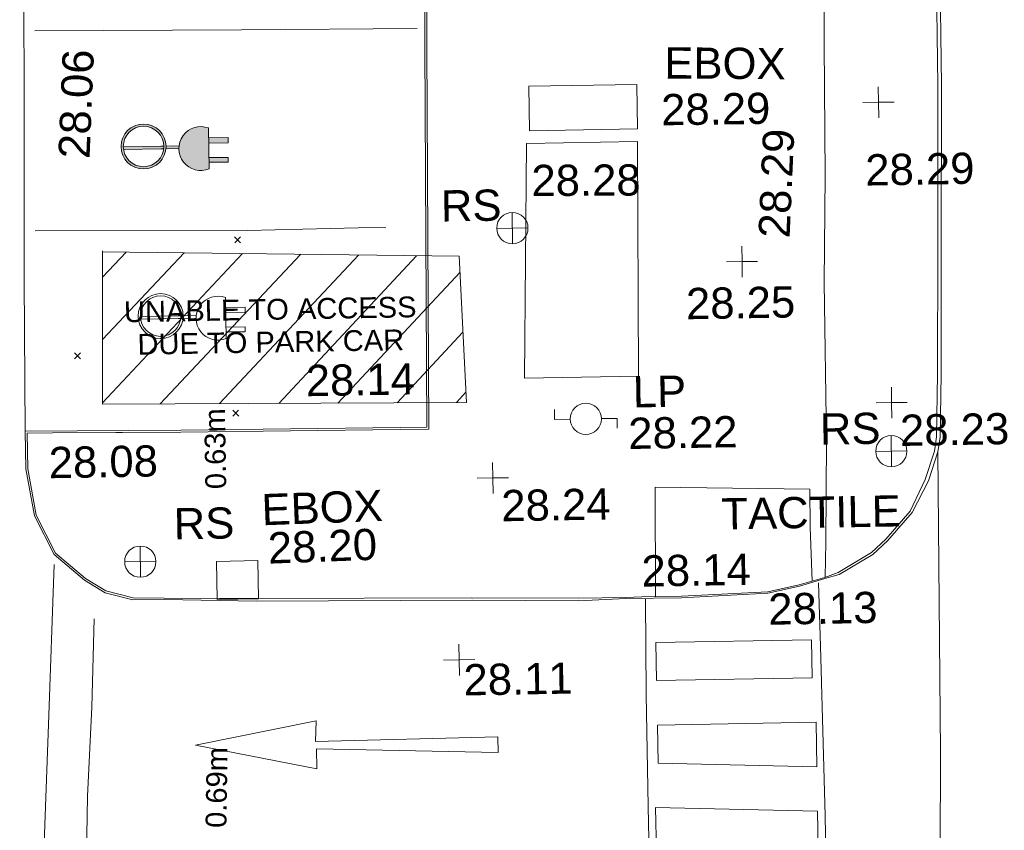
# Model space of a CAD drawing. Header units: millimetres. Extents: x -287732 to 520720, y -88450 to 287754.
# Tile 195 of 256: x -19582 to -7762, y 132302 to 142036. Entities that reach past the tile are written whole.
import ezdxf

# ---------------------------------------------------------------- set-up
doc = ezdxf.new("R2010")
doc.units = ezdxf.units.MM
doc.linetypes.add('IMPORT-UG_ELEC_QLB2 _2_', pattern=[2500, 1500, -300.0000000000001, 0, -50, 150, -300.0000000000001, 0, -200])
doc.linetypes.add('IMPORT-UG_ELEC_STREET LIGHTING_QLB2 _2_', pattern=[2700, 1500, -300.0000000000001, 0, -250, 150, -300.0000000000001, 0, -200])
for name, color, linetype, lineweight, true_color in [('00_TOPO_ECAR', 7, 'Continuous', 9, 0x666666), ('00_TOPO_ESB_BOX', 240, 'Continuous', 9, 0xff003f), ('00_TOPO_FOOTPATH', 7, 'Continuous', 9, 0xa50000), ('00_TOPO_FURN_LAMP_POST', 7, 'Continuous', 9, 0x666666), ('00_TOPO_FURN_SIGN', 7, 'Continuous', 9, 0x666666), ('00_TOPO_KERB_BOTTOM', 1, 'Continuous', 9, 0xff0000), ('00_TOPO_KERB_TOP', 7, 'Continuous', 9, 0xa500a5), ('00_TOPO_LEVEL_SPOT', 7, 'Continuous', 9, 0x666666), ('00_TOPO_ROAD_MARKING_ARROWS', 7, 'Continuous', 9, 0x999999), ('00_TOPO_ROAD_MARKING_WHITE_CONTINUOUS', 7, 'Continuous', 9, 0x999999), ('00_TOPO_ROAD_MARKING_WHITE_DASH', 7, 'Continuous', 9, 0x999999), ('00_UAV_LEVEL_SPOT', 7, 'Continuous', 9, 0x666666), ('12333-PUM-2D-U-0001-C01 - Rev2_REVIT IMPORT_dwg', 7, 'Continuous', 9, 0x767676), ('PUM-ELECTRIC-QLB2', 1, 'IMPORT-UG_ELEC_QLB2 _2_', 9, 0xff0000), ('PUM-UNABLE TO SURVEY', 190, 'Continuous', 9, 0x7f00ff)]:
    doc.layers.add(name, color=color, linetype=linetype, lineweight=lineweight, true_color=true_color)
for name, color, linetype, lineweight in [('00_TOPO_PEDASTRIAN', 7, 'Continuous', 9), ('00_TOPO_ROAD_EDGE', 7, 'Continuous', 9), ('00_TOPO_SURFACE', 7, 'Continuous', 9), ('00_TOPO_SURVEY_TEXT', 7, 'Continuous', 9), ('GEN-TEXT', 7, 'Continuous', 9)]:
    doc.layers.add(name, color=color, linetype=linetype, lineweight=lineweight)
doc.styles.add('Arial_1', font='arial.ttf', dxfattribs={"height": 250})
doc.styles.add('Swis721 Lt BT_2', font='swissl.ttf', dxfattribs={"height": 375})

# ---------------------------------------------------------------- blocks, each defined once
blk = doc.blocks.new('12333-PUM-2D-U-0001-C01 - Rev2_REVIT IMPORT_dwg_MSL_RoadSign_SYM-2077193-Site Location Plan Proposed')
at = {"layer": '00_TOPO_FURN_SIGN', "color": 254, "true_color": 0xcccccc}
for p, q in [((-0.2287617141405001, -500.0000000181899), (-0.2287617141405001, 499.9999999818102)), ((-500.2287617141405, 0), (499.7712382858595, 0))]:
    blk.add_line(p, q, dxfattribs=at)
blk.add_circle((-0.2287617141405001, 0), 500.0000000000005, dxfattribs=at)
blk = doc.blocks.new('12333-PUM-2D-U-0001-C01 - Rev2_REVIT IMPORT_dwg_MSL_Lamp_Post_SYM-2077199-Site Location Plan Proposed')
at = {"layer": '00_TOPO_FURN_LAMP_POST', "color": 254, "true_color": 0xcccccc, "flags": 128}
for points in [[(-500.1060478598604, 0), (-1000.212095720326, 0), (-1000.212095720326, 316.7338303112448)], [(500.1060478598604, 0), (1000.21209571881, 0), (1000.21209571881, -316.7338303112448)]]:
    blk.add_lwpolyline(points, dxfattribs=at)
at = {"layer": '00_TOPO_FURN_LAMP_POST', "color": 254, "true_color": 0xcccccc}
blk.add_circle((0, 0), 500.1060478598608, dxfattribs=at)
blk = doc.blocks.new('12333-PUM-2D-U-0001-C01 - Rev2_REVIT IMPORT_dwg_MM-2077200-Site Location Plan Proposed')
at = {"layer": '00_TOPO_LEVEL_SPOT', "color": 254, "true_color": 0xcccccc, "flags": 128}
for points in [[(500.0000000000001, 0), (0, 0), (0, 500.0000000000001)], [(0, -500.0000000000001), (0, 0), (-500.0000000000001, 0)]]:
    blk.add_lwpolyline(points, dxfattribs=at)
blk = doc.blocks.new('12333-PUM-2D-U-0001-C01 - Rev2_REVIT IMPORT_dwg_UAV-2077255-Site Location Plan Proposed')
at = {"layer": '00_UAV_LEVEL_SPOT', "color": 254, "true_color": 0xcccccc, "flags": 128}
for points in [[(500.0000000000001, 0), (0, 0), (0, 500.0000000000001)], [(0, -500.0000000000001), (0, 0), (-500.0000000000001, 0)]]:
    blk.add_lwpolyline(points, dxfattribs=at)
blk = doc.blocks.new('12333-PUM-2D-U-0001-C01 - Rev2_REVIT IMPORT_dwg_ECAR-V63-Site Location Plan Proposed')
at = {"layer": '00_TOPO_ECAR', "true_color": 0xeeeeee}
h = blk.add_hatch(color=7, dxfattribs=at)
h.paths.add_polyline_path([(27.25052894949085, -268.7626440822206), (116.7484425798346, -248.4331966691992), (163.4943848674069, -224.1215860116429), (202.8255540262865, -192.9259794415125), (235.2391221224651, -155.819979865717), (270.1594772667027, -89.39431376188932), (285.7921063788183, -21.1834303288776), (285.7591429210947, 2.358512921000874), (274.729735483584, 77.5236088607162), (258.4319499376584, 118.7216716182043), (211.658889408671, 187.9898224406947), (173.9820753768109, 219.7901278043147), (128.5315829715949, 245.7817701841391), (77.55609110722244, 262.9198877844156), (23.59925397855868, 269.6307081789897), (-30.63726710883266, 265.3508653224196), (-82.43171500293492, 250.4159368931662), (-129.1776583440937, 226.1042658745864), (-168.5088288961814, 194.9085794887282), (-200.9224513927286, 157.8023788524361), (-221.4572607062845, 127.0981689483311), (-221.5020575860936, 127.0915344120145), (-244.8332834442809, 61.39002824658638), (-251.7344575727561, 7.436513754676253), (-239.1621687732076, -80.50407136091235), (-233.0248842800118, -98.58563696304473), (-177.3421554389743, -186.0067159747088), (-139.6653430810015, -217.807117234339), (-94.21485186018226, -243.7988274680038), (-43.239360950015, -260.936999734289), (14.9039471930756, -267.9301504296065)])
h.paths.add_polyline_path([(11.16327938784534, -242.1077713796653), (-82.81727950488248, -219.5515752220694), (-132.6484646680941, -189.6115484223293), (-139.0985114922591, -185.3333572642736), (-178.239164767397, -143.2045765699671), (-210.2964638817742, -81.00792411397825), (-225.3274378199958, 2.079104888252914e-10), (-219.4043469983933, 54.44794423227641), (-209.0515090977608, 85.96804189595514), (-189.5142799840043, 126.5701299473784), (-150.2272548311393, 175.2753845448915), (-102.3428602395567, 211.0688701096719), (-49.30945823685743, 233.4544245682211), (6.575759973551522, 242.6351795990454), (62.87749201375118, 238.619505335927), (117.134226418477, 221.5338881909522), (169.8074231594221, 189.7087458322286), (208.3072770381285, 150.6592473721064), (227.9726258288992, 119.25334109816), (254.7567839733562, 51.53451062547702), (259.8181505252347, 1.386069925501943e-10), (255.4954234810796, -39.58145022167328), (241.5135613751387, -88.89429744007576), (223.8312834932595, -124.5873068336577), (184.544207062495, -173.2927669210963), (136.659811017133, -209.0863357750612), (83.62640792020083, -231.4719529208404), (27.74118877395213, -240.6527615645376)])
for points in [[(688.9291238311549, -299.1297214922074), (745.6281818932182, -296.4246380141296), (800.4329513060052, -281.6416101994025), (800.432951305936, 209.5341065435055), (745.6281818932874, 224.3171343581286), (679.7646853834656, 225.466785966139), (632.9659024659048, 217.5238750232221), (540.5525879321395, 169.0631021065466), (533.4763817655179, 164.2249740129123), (494.5651486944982, 122.8968165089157), (449.4291994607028, 26.57422003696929), (441.7624089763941, -31.21405211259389), (441.2381792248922, -36.05375182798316), (461.7473358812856, -135.3981320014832), (465.4058036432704, -146.3028493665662), (494.5651486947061, -195.00432016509), (572.3199600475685, -262.8905234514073), (604.7312926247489, -278.2256250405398), (632.9659024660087, -289.6313786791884)], [(-222.5878431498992, -31.21405211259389), (256.6477537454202, -31.21405211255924), (253.8572457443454, 2.079104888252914e-10), (-225.3274378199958, 2.079104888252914e-10)], [(285.1731316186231, -31.21405211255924), (441.7624089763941, -31.21405211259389), (441.8674998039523, 1.386069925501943e-10), (286.6671382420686, -7.003347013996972), (285.7921063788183, -21.1834303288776)], [(800.432951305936, 28.2148851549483), (1032.481680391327, 25.29434522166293), (1030.675216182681, 89.30537600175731), (800.432951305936, 92.2031799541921), (800.432951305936, 68.34742509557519)], [(800.4329513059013, -202.6198412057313), (1029.576879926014, -205.5038216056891), (1026.545744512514, -147.271897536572), (800.432951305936, -152.1507699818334)]]:
    blk.add_hatch(color=7, dxfattribs=at).paths.add_polyline_path(points)
at = {"layer": '00_TOPO_ECAR', "color": 254, "true_color": 0xcccccc}
for p, q in [((800.4329513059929, 209.5341065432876), (800.4329513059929, -281.6416101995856)), ((287.09930437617, 0), (443.7158748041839, 0)), ((-251.5339752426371, -31.21405211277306), (-250.8564153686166, -31.21405211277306)), ((285.1731316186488, -31.21405211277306), (444.9644876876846, -31.21405211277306))]:
    blk.add_line(p, q, dxfattribs=at)
at = {"layer": '00_TOPO_ECAR', "color": 254, "true_color": 0xcccccc, "flags": 128}
for points in [[(-226.0125015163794, 0), (226.0125016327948, 0), (260.3292177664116, 0)], [(800.4329513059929, 28.21488515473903), (1032.481680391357, 25.29434522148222), (1033.286902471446, 89.27250560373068), (800.4329513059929, 92.20317995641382)], [(-223.8724931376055, -31.21405211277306), (227.2611145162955, -31.21405211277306), (258.1892093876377, -31.21405211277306)], [(800.4329513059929, -202.6198412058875), (1029.576879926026, -205.5038216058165), (1030.309184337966, -147.3192637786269), (800.4329513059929, -144.4260666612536)]]:
    blk.add_lwpolyline(points, dxfattribs=at)
at = {"layer": '00_TOPO_ECAR', "color": 254, "true_color": 0xcccccc}
for radius in [269.9427660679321, 243.1728797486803]:
    blk.add_circle((17.15835812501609, 0.9911983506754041), radius, dxfattribs=at)
blk.add_arc((704.7919600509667, -36.05375182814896), 263.5537808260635, 68.72222213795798, 291.2777778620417, dxfattribs=at)
blk = doc.blocks.new('12333-PUM-2D-U-0001-C01 - Rev2_REVIT IMPORT_dwg_ECAR-V64-Site Location Plan Proposed')
at = {"layer": '00_TOPO_ECAR', "color": 254, "true_color": 0xcccccc}
for p, q in [((800.4329513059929, 209.5341065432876), (800.4329513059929, -281.6416101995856)), ((287.09930437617, 0), (443.7158748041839, 0)), ((-251.5339752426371, -31.21405211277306), (-250.8564153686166, -31.21405211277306)), ((285.1731316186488, -31.21405211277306), (444.9644876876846, -31.21405211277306))]:
    blk.add_line(p, q, dxfattribs=at)
at = {"layer": '00_TOPO_ECAR', "color": 254, "true_color": 0xcccccc, "flags": 128}
for points in [[(-226.0125015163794, 0), (226.0125016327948, 0), (260.3292177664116, 0)], [(800.4329513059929, 28.21488515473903), (1032.481680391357, 25.29434522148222), (1033.286902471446, 89.27250560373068), (800.4329513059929, 92.20317995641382)], [(-223.8724931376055, -31.21405211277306), (227.2611145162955, -31.21405211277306), (258.1892093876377, -31.21405211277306)], [(800.4329513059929, -202.6198412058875), (1029.576879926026, -205.5038216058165), (1030.309184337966, -147.3192637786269), (800.4329513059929, -144.4260666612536)]]:
    blk.add_lwpolyline(points, dxfattribs=at)
at = {"layer": '00_TOPO_ECAR', "color": 254, "true_color": 0xcccccc}
for radius in [269.9427660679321, 243.1728797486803]:
    blk.add_circle((17.15835812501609, 0.9911983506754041), radius, dxfattribs=at)
blk.add_arc((704.7919600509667, -36.05375182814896), 263.5537808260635, 68.72222213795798, 291.2777778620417, dxfattribs=at)
blk = doc.blocks.new('12333-PUM-2D-U-0001-C01 - Rev2_REVIT IMPORT_dwg_MGS62954_T2_Galway_ITM_3d_Rev1-2077680-Site Location Plan Proposed')
at = {"layer": '00_TOPO_ESB_BOX', "color": 254, "true_color": 0xcccccc}
for p, q in [((533890956.6000001, 725696338.8000002), (533890956.6000001, 725696872.2000002)), ((533892252.0000001, 725696872.2000002), (533890956.6000001, 725696872.2000002)), ((533892252.0000001, 725696338.8000002), (533892252.0000001, 725696872.2000002)), ((533890956.6000001, 725696338.8000002), (533892252.0000001, 725696338.8000002)), ((533887108.5000002, 725690776.2000002), (533887108.5000001, 725691233.4000002)), ((533887603.8000001, 725691233.4000002), (533887108.5000001, 725691233.4000002)), ((533887603.8000002, 725690776.2000002), (533887603.8000001, 725691233.4000002)), ((533887108.5000002, 725690776.2000002), (533887603.8000002, 725690776.2000002))]:
    blk.add_line(p, q, dxfattribs=at)
at = {"layer": '00_TOPO_FOOTPATH', "color": 254, "true_color": 0xcccccc, "flags": 128}
blk.add_lwpolyline([(533894790.0000001, 725708830.0000002), (533894665.5410992, 725707194.3982767), (533894632.8916025, 725705167.4553592), (533894609.024261, 725703861.7794027), (533894572.9369676, 725701990.2897905), (533894552.9314893, 725700649.3498709), (533894533.5002172, 725699132.9622706), (533894511.1223923, 725697320.0939898), (533894493.4444189, 725695739.9920213), (533894460.2443974, 725694454.0075893), (533894455.0163074, 725692558.799013), (533894426.6821156, 725691333.9992046), (533894411.3826658, 725690915.7994897)], dxfattribs=at)
at = {"layer": '00_TOPO_KERB_BOTTOM', "color": 254, "true_color": 0xcccccc, "flags": 128}
for points in [[(533886472.7166632, 725690786.3032612), (533886096.2896057, 725690791.2642865), (533885766.1789306, 725690880.6626332), (533885520.1770316, 725691036.4306036), (533885160.6795553, 725691351.3872567), (533884932.3019971, 725691819.5924861), (533884841.4039775, 725692382.9976971), (533884840.4806073, 725692837.0988734), (533886707.4823281, 725692814.3907034), (533889341.5328432, 725692802.4830345), (533889662.9650281, 725692799.211185), (533889717.5243365, 725697361.120323), (533889763.9649346, 725699624.2095032), (533889813.9054896, 725702532.7435547), (533889883.4466954, 725706655.4119365), (533889931.7984246, 725709361.4106385)], [(533895916.5743328, 725698307.2946061), (533895909.5808464, 725696797.9879216), (533895873.5700588, 725694835.2185256), (533895846.0854576, 725693328.6170226), (533895819.4976676, 725692572.285508), (533895791.7801, 725692397.4556818), (533895671.0935084, 725692051.3060118), (533895469.1919129, 725691675.5092984), (533895168.406881, 725691338.2524788), (533894988.2236234, 725691179.6709992), (533894578.0469655, 725690946.9299054), (533894407.0584294, 725690898.9342558), (533894102.4805619, 725690813.5518646), (533893721.6322144, 725690736.3715733), (533892683.8628669, 725690697.8588792), (533892013.3496739, 725690701.2092495), (533891447.8908226, 725690682.1358304), (533890167.4397063, 725690715.801533), (533887583.2051845, 725690748.4437373), (533886472.7166632, 725690786.3032612)]]:
    blk.add_lwpolyline(points, dxfattribs=at)
at = {"layer": '00_TOPO_KERB_TOP', "color": 254, "true_color": 0xcccccc, "flags": 128}
for points in [[(533886472.3768151, 725690802.7257687), (533886099.4366317, 725690813.7876368), (533885775.3683231, 725690901.5496303), (533885533.7276458, 725691054.5560828), (533885178.9662321, 725691365.3634596), (533884954.0449623, 725691826.482825), (533884863.9631668, 725692384.828906), (533884863.0899621, 725692814.2593429), (533885168.1675652, 725692810.5487121), (533885928.6480714, 725692801.2990577), (533886007.286992, 725692800.3425798), (533886707.2941214, 725692791.8284575), (533889341.3670153, 725692779.9206873), (533889685.276771, 725692776.3999599), (533889740.0844344, 725697360.7539465), (533889786.523827, 725699623.784368), (533889836.4650889, 725702532.3596089), (533889906.0063524, 725706655.0313998), (533889955.0333277, 725709361.0503861)], [(533895873.5907726, 725698307.7311205), (533895866.5975521, 725696798.4817874), (533895830.5921292, 725694836.0048006), (533895803.1141117, 725693329.7641984), (533895776.6313854, 725692576.4213808), (533895749.9266754, 725692407.9802008), (533895631.6216373, 725692068.6612313), (533895444.0292909, 725691691.6061426), (533895146.1193472, 725691360.7364719), (533894971.7477836, 725691202.574828), (533894570.1363761, 725690968.1026232), (533894406.9723613, 725690914.346467), (533894098.1606553, 725690831.288015), (533893720.757322, 725690753.8465238), (533892682.5502609, 725690718.6866525), (533892207.9760415, 725690717.2498671), (533892013.9284008, 725690716.0467619), (533891442.5363677, 725690717.1207023), (533890166.9153847, 725690740.8675373), (533887585.1115404, 725690779.230808), (533887136.6735393, 725690787.882682), (533886472.3768151, 725690802.7257687)]]:
    blk.add_lwpolyline(points, dxfattribs=at)
at = {"layer": '00_TOPO_PEDASTRIAN', "color": 254, "true_color": 0xcccccc}
for p, q in [((533892366.3000001, 725690166.6000001), (533894233.2, 725690166.6000001)), ((533892366.3000001, 725690166.6000001), (533892366.3000002, 725689709.4)), ((533894233.2, 725690166.6000001), (533894233.2000001, 725689709.4)), ((533892366.3000002, 725689709.4), (533894233.2000001, 725689709.4)), ((533892366.3000002, 725689176.0000001), (533894271.3000002, 725689176)), ((533892366.3000002, 725689176.0000001), (533892366.3000001, 725688718.8000002)), ((533894271.3000002, 725689176), (533894271.3000002, 725688642.6)), ((533892366.3000001, 725688718.8000002), (533894271.3000002, 725688642.6)), ((533892328.2000002, 725688185.4000002), (533894271.3000002, 725688109.2000002)), ((533892328.2000002, 725688185.4000002), (533892328.2000002, 725687652.0000001)), ((533894271.3000002, 725688109.2000002), (533894271.3000001, 725687652.0000001))]:
    blk.add_line(p, q, dxfattribs=at)
at = {"layer": '00_TOPO_ROAD_EDGE', "color": 254, "true_color": 0xcccccc, "flags": 128}
blk.add_lwpolyline([(533885050.0000001, 725708660.0000001), (533885050.0000001, 725707090.0000001), (533885000.0000001, 725704620), (533884940.0000002, 725700020.0000001), (533884900.0000001, 725696920.0000001), (533884860, 725694650.0000001), (533884840.4806073, 725692837.0988734)], dxfattribs=at)
at = {"layer": '00_TOPO_ROAD_MARKING_ARROWS', "color": 254, "true_color": 0xcccccc, "flags": 128}
blk.add_lwpolyline([(533886820.0000001, 725689030.0000001), (533888270, 725689300.0000001), (533888260.0000001, 725689050.0000001), (533890450.0000001, 725689070.0000002), (533890450.0000001, 725688880), (533888270, 725688960.0000001), (533888270, 725688720.0000001)], close=True, dxfattribs=at)
at = {"layer": '00_TOPO_ROAD_MARKING_WHITE_CONTINUOUS', "color": 254, "true_color": 0xcccccc, "flags": 128}
for points in [[(533885040.0000003, 725697640.0000007), (533887520.0000002, 725697610.0000007), (533889630.0000003, 725697590.0000006)], [(533885000.0000001, 725695240), (533887550.0000001, 725695200.0000002), (533889210.0000001, 725695210)], [(533885160.0000002, 725691230.0000004), (533885060.0000004, 725689310.0000005), (533884930.0000004, 725686900.0000006)], [(533894360.0000001, 725686940.0000002), (533894360.0000001, 725688050.0000001), (533894340, 725690090.0000001), (533894330.0000001, 725690850)], [(533892250, 725690690.0000002), (533892240, 725689550), (533892240, 725688200.0000002), (533892240, 725687220.0000001)]]:
    blk.add_lwpolyline(points, dxfattribs=at)
at = {"layer": '00_TOPO_ROAD_MARKING_WHITE_DASH', "color": 254, "true_color": 0xcccccc, "flags": 128}
blk.add_lwpolyline([(533885630.0000001, 725690570.0000002), (533885580.0000001, 725689510.0000001), (533885510, 725688440.0000002), (533885480, 725687500)], dxfattribs=at)
at = {"layer": '00_TOPO_SURFACE', "color": 254, "true_color": 0xcccccc}
for p, q in [((533890918.5000001, 725696186.4000002), (533890842.3000002, 725693367.0000001)), ((533890918.5000001, 725696186.4000002), (533892252.0000002, 725696186.4000002)), ((533892213.9, 725693367.0000001), (533892252.0000002, 725696186.4000002)), ((533890842.3000002, 725693367.0000001), (533892213.9, 725693367.0000001))]:
    blk.add_line(p, q, dxfattribs=at)
at = {"layer": '00_TOPO_SURFACE', "color": 254, "true_color": 0xcccccc, "flags": 128}
for points in [[(533895685.1834288, 725685184.5918874), (533895760.2685856, 725688791.9366825), (533895791.7800997, 725692397.4556816)], [(533892370.0370779, 725690717.740511), (533892390.0479015, 725692031.655627), (533894244.2308588, 725691975.724281), (533894242.7617248, 725691521.2080424), (533894252.5665084, 725690872.817241)]]:
    blk.add_lwpolyline(points, dxfattribs=at)
at = {"xscale": 0.375, "yscale": 0.375, "zscale": 0.375}
for name, p in [('12333-PUM-2D-U-0001-C01 - Rev2_REVIT IMPORT_dwg_MM-2077200-Site Location Plan Proposed', (533895152.1054739, 725696606.2555102)), ('12333-PUM-2D-U-0001-C01 - Rev2_REVIT IMPORT_dwg_MSL_RoadSign_SYM-2077193-Site Location Plan Proposed', (533890730.0368976, 725695173.2773052)), ('12333-PUM-2D-U-0001-C01 - Rev2_REVIT IMPORT_dwg_MM-2077200-Site Location Plan Proposed', (533893479.2572096, 725694722.2368649)), ('12333-PUM-2D-U-0001-C01 - Rev2_REVIT IMPORT_dwg_MM-2077200-Site Location Plan Proposed', (533895245.4928286, 725692997.7761074)), ('12333-PUM-2D-U-0001-C01 - Rev2_REVIT IMPORT_dwg_MSL_Lamp_Post_SYM-2077199-Site Location Plan Proposed', (533891571.073055, 725692866.6556481)), ('12333-PUM-2D-U-0001-C01 - Rev2_REVIT IMPORT_dwg_MSL_RoadSign_SYM-2077193-Site Location Plan Proposed', (533895232.2917756, 725692414.8598515)), ('12333-PUM-2D-U-0001-C01 - Rev2_REVIT IMPORT_dwg_MM-2077200-Site Location Plan Proposed', (533890443.7050334, 725692176.8525941)), ('12333-PUM-2D-U-0001-C01 - Rev2_REVIT IMPORT_dwg_MSL_RoadSign_SYM-2077193-Site Location Plan Proposed', (533886194.2090978, 725691246.2842207)), ('12333-PUM-2D-U-0001-C01 - Rev2_REVIT IMPORT_dwg_UAV-2077255-Site Location Plan Proposed', (533890000.0000001, 725690000.0000001))]:
    blk.add_blockref(name, p, dxfattribs=at)
for name, p in [('12333-PUM-2D-U-0001-C01 - Rev2_REVIT IMPORT_dwg_ECAR-V63-Site Location Plan Proposed', (533886302.841642, 725696229.0088017)), ('12333-PUM-2D-U-0001-C01 - Rev2_REVIT IMPORT_dwg_ECAR-V64-Site Location Plan Proposed', (533886472.841642, 725694189.0088018))]:
    blk.add_blockref(name, p)
at = {"layer": '00_TOPO_ESB_BOX', "color": 251, "true_color": 0x666666, "char_height": 375, "attachment_point": 1, "line_spacing_factor": 1.005061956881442, "style": 'Swis721 Lt BT_2'}
for s, insert, width, rotation in [('EBOX', (533892593.2745821, 725697312.2768161), 1619.373669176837, 358.6205039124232), ('28.29', (533892540.9701503, 725696750.3491123), 1495.902363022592, 359.81470709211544), ('EBOX', (533887656.5931364, 725692031.4278803), 1619.373669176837, 1.0980164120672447), ('28.20', (533887724.3680077, 725691569.942596), 1495.902363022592, 1.0980164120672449)]:
    blk.add_mtext(s, dxfattribs=dict(at, insert=insert, width=width, rotation=rotation))
at = {"layer": '00_TOPO_FOOTPATH', "color": 251, "true_color": 0x666666, "insert": (533893680.4711159, 725695012.2433538), "char_height": 375, "width": 1495.902363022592, "attachment_point": 1, "rotation": 86.46281305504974, "line_spacing_factor": 1.005061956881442, "style": 'Swis721 Lt BT_2'}
blk.add_mtext('28.29', dxfattribs=at)
at = {"layer": '00_TOPO_FURN_LAMP_POST', "char_height": 375, "attachment_point": 1, "line_spacing_factor": 1.005061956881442, "style": 'Swis721 Lt BT_2'}
for s, insert, width in [('LP', (533892140.5344113, 725693368.7703949), 707.5855621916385), ('28.22', (533892078.2518265, 725692870.8215517), 1495.902363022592)]:
    blk.add_mtext(s, dxfattribs=dict(at, insert=insert, width=width))
at = {"layer": '00_TOPO_FURN_SIGN', "char_height": 375, "width": 783.5679044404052, "attachment_point": 1, "line_spacing_factor": 1.005061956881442, "style": 'Swis721 Lt BT_2'}
for insert in [(533889876.2603174, 725695640.7780427), (533894378.5151954, 725692882.3605887), (533886602.8429062, 725691880.416351)]:
    blk.add_mtext('RS', dxfattribs=dict(at, insert=insert))
at = {"layer": '00_TOPO_KERB_BOTTOM', "color": 251, "true_color": 0x666666, "char_height": 375, "width": 1495.902363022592, "attachment_point": 1, "line_spacing_factor": 1.005061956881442, "style": 'Swis721 Lt BT_2'}
for s, insert in [('28.14', (533888217.977401, 725693572.0413367)), ('28.13', (533893721.6000002, 725690731.6296079))]:
    blk.add_mtext(s, dxfattribs=dict(at, insert=insert))
at = {"layer": '00_TOPO_KERB_TOP', "color": 251, "true_color": 0x666666, "char_height": 375, "width": 1495.902363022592, "attachment_point": 1, "line_spacing_factor": 1.005061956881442, "style": 'Swis721 Lt BT_2'}
for s, insert in [('28.08', (533885115.483416, 725692641.4042305)), ('28.14', (533892208.0000001, 725691215.5925018))]:
    blk.add_mtext(s, dxfattribs=dict(at, insert=insert))
at = {"layer": '00_TOPO_LEVEL_SPOT', "char_height": 375, "width": 1495.902363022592, "attachment_point": 1, "line_spacing_factor": 1.005061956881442, "style": 'Swis721 Lt BT_2'}
for s, insert in [('28.29', (533894977.9043943, 725695984.0093884)), ('28.25', (533892798.2325745, 725694416.5101855)), ('28.23', (533895340.5808528, 725692850.4102244)), ('28.24', (533890538.7808527, 725692029.5102245))]:
    blk.add_mtext(s, dxfattribs=dict(at, insert=insert))
at = {"layer": '00_TOPO_ROAD_EDGE', "color": 251, "true_color": 0x666666, "insert": (533885294.5287598, 725696111.0732502), "char_height": 375, "width": 1495.902363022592, "attachment_point": 1, "rotation": 86.64553955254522, "line_spacing_factor": 1.005061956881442, "style": 'Swis721 Lt BT_2'}
blk.add_mtext('28.06', dxfattribs=at)
at = {"layer": '00_TOPO_SURFACE', "color": 251, "true_color": 0x666666, "insert": (533890970.8801119, 725695928.0184336), "char_height": 375, "width": 1495.902363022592, "attachment_point": 1, "rotation": 359.31635007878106, "line_spacing_factor": 1.005061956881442, "style": 'Swis721 Lt BT_2'}
blk.add_mtext('28.28', dxfattribs=at)
at = {"layer": '00_TOPO_SURVEY_TEXT', "color": 251, "true_color": 0x666666, "insert": (533893178.1896658, 725691885.4276081), "char_height": 375, "width": 2341.205920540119, "attachment_point": 1, "line_spacing_factor": 1.005061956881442, "style": 'Swis721 Lt BT_2'}
blk.add_mtext('TACTILE', dxfattribs=at)
at = {"layer": '00_UAV_LEVEL_SPOT', "insert": (533890048.475159, 725689946.7845223), "char_height": 375, "width": 1495.902363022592, "attachment_point": 1, "line_spacing_factor": 1.005061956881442, "style": 'Swis721 Lt BT_2'}
blk.add_mtext('28.11', dxfattribs=at)
blk = doc.blocks.new('12333-PUM-2D-U-0001-C01 - Rev2_REVIT IMPORT_dwg-1620468-Site Location Plan Proposed')
at = {"layer": 'PUM-UNABLE TO SURVEY', "true_color": 0xffffd4}
h = blk.add_hatch(dxfattribs=at)
h.set_pattern_fill('FP_10', style=0, pattern_type=2)
h.set_pattern_definition([(45, (-533641079.65, -725615854.3560001), (-353.5533905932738, 353.5533905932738), [])])
h.paths.add_polyline_path([(244692.35015288, 77289.64382130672), (249061.3501528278, 77235.64382130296), (249007.3501529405, 78990.64382130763), (244726.088717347, 79118.47248091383), (244697.8883979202, 77589.84928095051)])
at = {"layer": 'GEN-TEXT', "color": 253, "true_color": 0xaaaaaa}
for p, q in [((246314.9948138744, 79200.2884822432), (246385.7054919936, 79270.99916036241)), ((246385.7054919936, 79200.2884822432), (246314.9948138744, 79270.99916036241)), ((244367.9948138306, 77840.28848225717), (244438.7054919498, 77910.99916037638)), ((244438.7054919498, 77840.28848225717), (244367.9948138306, 77910.99916037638)), ((246254.9948138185, 77119.2884822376), (246325.7054919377, 77189.99916035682)), ((246325.7054919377, 77119.2884822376), (246254.9948138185, 77189.99916035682))]:
    blk.add_line(p, q, dxfattribs=at)
at = {"layer": 'PUM-UNABLE TO SURVEY', "color": 7, "true_color": 0xffffd4, "flags": 128}
blk.add_lwpolyline([(244726.3501528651, 79132.64382130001), (244692.35015288, 77289.64382130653), (249061.3501528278, 77235.64382130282), (249007.3501529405, 78990.64382130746), (244720.3501529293, 79118.64382133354)], dxfattribs=at)
blk.add_blockref('12333-PUM-2D-U-0001-C01 - Rev2_REVIT IMPORT_dwg_MGS62954_T2_Galway_ITM_3d_Rev1-2077680-Site Location Plan Proposed', (-533641079.6498471, -725615854.3561786))
at = {"layer": 'PUM-ELECTRIC-QLB2', "char_height": 250, "width": 1160.025439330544, "attachment_point": 2, "line_spacing_factor": 0.9417779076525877, "style": 'Arial_1'}
for s, insert, rotation in [('0.63m', (245911.9071275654, 76731.83754904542), 89.96805266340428), ('0.69m', (245857.2600699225, 72668.68415457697), 88.19649424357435)]:
    blk.add_mtext(s, dxfattribs=dict(at, insert=insert, rotation=rotation))
at = {"layer": 'PUM-UNABLE TO SURVEY', "color": 51, "true_color": 0xffff7f, "insert": (246726.7066630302, 78518.60613731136), "char_height": 250, "width": 4156.502761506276, "attachment_point": 2, "line_spacing_factor": 0.9417779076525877, "style": 'Arial_1'}
blk.add_mtext('UNABLE TO ACCESS\\PDUE TO PARK CAR', dxfattribs=at)

msp = doc.modelspace()

# ---------------------------------------------------------------- block references
at = {"layer": '12333-PUM-2D-U-0001-C01 - Rev2_REVIT IMPORT_dwg', "color": 254, "linetype": 'IMPORT-UG_ELEC_STREET LIGHTING_QLB2 _2_', "true_color": 0xffd4d4, "rotation": 0.9999999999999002}
msp.add_blockref('12333-PUM-2D-U-0001-C01 - Rev2_REVIT IMPORT_dwg-1620468-Site Location Plan Proposed', (-261895.0770586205, 55869.5817132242), dxfattribs=at)

doc.saveas('drawing.dxf')
